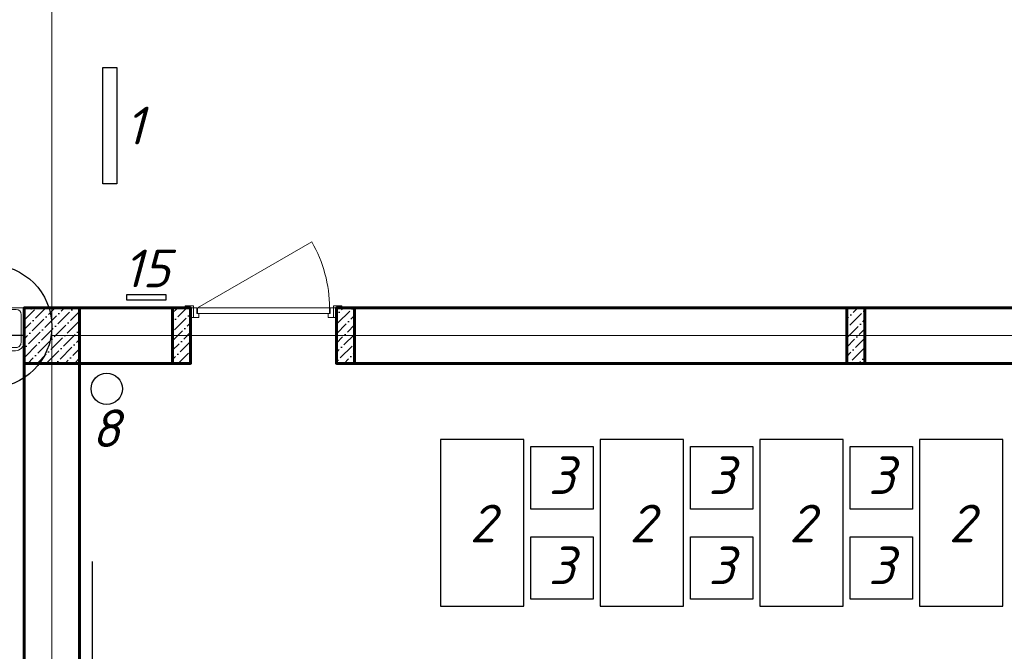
# Model space of a CAD drawing. Header units: millimetres. Extents: x -257011 to 237647566, y 2784933 to 6706507.
# Tile 166 of 256: x 9653432 to 9660524, y 5113016 to 5117569. Entities that reach past the tile are written whole.
import ezdxf

# ---------------------------------------------------------------- set-up
doc = ezdxf.new("R2010")
doc.units = ezdxf.units.MM
doc.header["$LTSCALE"] = 1000
doc.header["$PDMODE"] = 32
doc.header["$PDSIZE"] = 0.3
doc.linetypes.add('ACAD_ISO10W100', pattern=[18, 12, -3, 0, -3])
for name, color, linetype, lineweight in [('Doors', 86, 'Continuous', 13), ('Калонны', 20, 'Continuous', 25), ('Размеры', 251, 'Continuous', 18)]:
    doc.layers.add(name, color=color, linetype=linetype, lineweight=lineweight)
for name, color, linetype in [('kcd_tx', 7, 'Continuous'), ('PDF17_Geometry', 7, 'Continuous'), ('PDF17_Solid Fills', 7, 'Continuous'), ('ТХ', 7, 'Continuous')]:
    doc.layers.add(name, color=color, linetype=linetype)
doc.styles.get("Standard").update_dxf_attribs({"font": 'ARIALN.TTF'})
doc.dimstyles.new('Санжар', dxfattribs={"dimtxt": 240, "dimasz": 200, "dimexe": 200, "dimexo": 200, "dimgap": 50, "dimtad": 1, "dimdec": 0, "dimtxsty": 'Standard', "dimblk": 'OBLIQUE', "dimcen": 2.5, "dimdle": 200, "dimclrd": 152, "dimclre": 152, "dimclrt": 152, "dimadec": 0, "dimazin": 0, "dimtfac": 1, "dimtdec": 0, "dimtmove": 0, "dimatfit": 3, "dimldrblk": 'OBLIQUE', "dimfxl": 0, "dimlwd": 0, "dimlwe": 0, "dimarcsym": 0})

# ---------------------------------------------------------------- blocks, each defined once
blk = doc.blocks.new('_Oblique')
at = {"color": 0, "linetype": 'ByBlock', "lineweight": -2}
blk.add_line((-0.5, -0.5), (0.5, 0.5), dxfattribs=at)
blk = doc.blocks.new('*D1912')
at = {"layer": 'Defpoints', "color": 0, "lineweight": 50, "ltscale": 100, "transparency": 16777216}
for p in [(9653663.6, 5118291.8), (9649967.6, 5115291.8), (9653663.6, 5115291.8)]:
    blk.add_point(p, dxfattribs=at)
at = {"layer": 'kcd_tx', "color": 152, "ltscale": 100, "transparency": 16777216}
for p, q in [((9649967.6, 5118491.8), (9649967.6, 5115091.8)), ((9653463.6, 5118291.8), (9649767.6, 5118291.8)), ((9653463.6, 5115291.8), (9649767.6, 5115291.8))]:
    blk.add_line(p, q, dxfattribs=at)
at = {"layer": 'kcd_tx', "color": 152, "ltscale": 100, "transparency": 16777216, "xscale": 200, "yscale": 200, "zscale": 200}
for p, rotation in [((9649967.6, 5118291.8), 90), ((9649967.6, 5115291.8), 270)]:
    blk.add_blockref('_Oblique', p, dxfattribs=dict(at, rotation=rotation))
at = {"layer": 'kcd_tx', "color": 152, "lineweight": 60, "ltscale": 100, "transparency": 16777216, "insert": (9649795.1, 5116791.8), "char_height": 240, "attachment_point": 5, "rotation": 90}
blk.add_mtext('3000', dxfattribs=at)
blk = doc.blocks.new('*D1913')
at = {"layer": 'Defpoints', "color": 0, "lineweight": 50, "ltscale": 100, "transparency": 16777216}
for p in [(9653663.6, 5115291.8), (9649967.6, 5108991.8), (9653663.6, 5108991.8)]:
    blk.add_point(p, dxfattribs=at)
at = {"layer": 'kcd_tx', "color": 152, "ltscale": 100, "transparency": 16777216}
for p, q in [((9649967.6, 5115491.8), (9649967.6, 5108791.8)), ((9653463.6, 5115291.8), (9649767.6, 5115291.8)), ((9653463.6, 5108991.8), (9649767.6, 5108991.8))]:
    blk.add_line(p, q, dxfattribs=at)
at = {"layer": 'kcd_tx', "color": 152, "ltscale": 100, "transparency": 16777216, "xscale": 200, "yscale": 200, "zscale": 200}
for p, rotation in [((9649967.6, 5115291.8), 90), ((9649967.6, 5108991.8), 270)]:
    blk.add_blockref('_Oblique', p, dxfattribs=dict(at, rotation=rotation))
at = {"layer": 'kcd_tx', "color": 152, "lineweight": 60, "ltscale": 100, "transparency": 16777216, "insert": (9649795.1, 5112141.8), "char_height": 240, "attachment_point": 5, "rotation": 90}
blk.add_mtext('6300', dxfattribs=at)
blk = doc.blocks.new('iuluiluiiul')
at = {"layer": 'Doors'}
blk.add_line((1534768.5, 1631198.4), (1533945.7, 1630723.4), dxfattribs=at)
for points in [[(1533768.5, 1631268.4), (1533788.5, 1631268.4), (1533788.5, 1631198.4), (1533768.5, 1631198.4)], [(1533828.5, 1631238.4), (1533828.5, 1631268.4), (1533788.5, 1631268.4), (1533788.5, 1631198.4), (1533813.5, 1631198.4), (1533813.5, 1631238.4)], [(1534758.5, 1631238.4), (1534758.5, 1631268.4), (1534798.5, 1631268.4), (1534798.5, 1631198.4), (1534773.5, 1631198.4), (1534773.5, 1631238.4)], [(1534818.5, 1631268.4), (1534798.5, 1631268.4), (1534798.5, 1631198.4), (1534818.5, 1631198.4)], [(1533728.5, 1631198.4), (1533788.5, 1631198.4), (1533788.5, 1631183.4), (1533728.5, 1631183.4)], [(1533818.5, 1631238.4), (1534768.5, 1631238.4), (1534768.5, 1631198.4), (1533818.5, 1631198.4)], [(1534798.5, 1631198.4), (1534858.5, 1631198.4), (1534858.5, 1631183.4), (1534798.5, 1631183.4)]]:
    blk.add_lwpolyline(points, close=True, dxfattribs=at)
blk.add_arc((1534768.5, 1631198.4), 950, 180, 210, dxfattribs=at)
blk = doc.blocks.new('asda2342')
at = {"layer": 'PDF17_Solid Fills', "lineweight": 0, "transparency": 33554559}
for points in [[(2231733.8, 2301103.1), (2231733.8, 2301102.5), (2231734.5, 2301102.5), (2231735.1, 2301103.1), (2231734.5, 2301103.8), (2231733.8, 2301103.8)], [(2231733.8, 2301102.5), (2231733.8, 2301101.9), (2231734.5, 2301101.9), (2231735.1, 2301102.5), (2231734.5, 2301103.1), (2231733.8, 2301103.1)], [(2231733.8, 2301096.7), (2231733.8, 2301096.1), (2231734.5, 2301096.1), (2231735.1, 2301096.7), (2231734.5, 2301097.4), (2231733.8, 2301097.4)], [(2232181.2, 2301029.2), (2232181.8, 2301029.2), (2232181.8, 2301029.8), (2232181.2, 2301030.5), (2232180.5, 2301029.8), (2232180.5, 2301029.2)], [(2232181.8, 2301029.2), (2232182.4, 2301029.2), (2232182.4, 2301029.8), (2232181.8, 2301030.5), (2232181.2, 2301029.8), (2232181.2, 2301029.2)], [(2232187.6, 2301029.2), (2232188.2, 2301029.2), (2232188.2, 2301029.8), (2232187.6, 2301030.5), (2232186.9, 2301029.8), (2232186.9, 2301029.2)]]:
    blk.add_hatch(color=256, dxfattribs=at).paths.add_polyline_path(points)
at = {"layer": 'PDF17_Geometry', "lineweight": 0}
for p, q in [((2231788.8, 2301019), (2232077.3, 2301019)), ((2231753.1, 2300780.1), (2231753.2, 2300983.1)), ((2232113.6, 2300982.8), (2232112.8, 2300780.1)), ((2232076.5, 2300743.9), (2231789.7, 2300744.2))]:
    blk.add_line(p, q, dxfattribs=at)
for points in [[(2231724.9, 2301097.4), (2231724.9, 2301101.9), (2231726.1, 2301102.5), (2231737, 2301102.5), (2231737, 2301103.1), (2231737, 2301105.7), (2231739.6, 2301104.4), (2231740.3, 2301102.5), (2231740.3, 2301101.9), (2231740.3, 2301097.4), (2231739.6, 2301094.8), (2231737, 2301094.2), (2231737, 2301096.7), (2231726.1, 2301096.7)], [(2231735.1, 2301099.9), (2231736.4, 2301101.9), (2231737.7, 2301101.9), (2231737.7, 2301097.4), (2231736.4, 2301097.4)], [(2232186.9, 2301020.2), (2232182.4, 2301020.2), (2232181.8, 2301021.5), (2232181.8, 2301032.4), (2232181.2, 2301032.4), (2232178.6, 2301032.4), (2232179.9, 2301035), (2232181.8, 2301035.6), (2232182.4, 2301035.6), (2232186.9, 2301035.6), (2232189.5, 2301035), (2232190.1, 2301032.4), (2232187.6, 2301032.4), (2232187.6, 2301021.5)], [(2232184.4, 2301030.5), (2232182.4, 2301031.8), (2232182.4, 2301033), (2232186.9, 2301033), (2232186.9, 2301031.8)]]:
    blk.add_lwpolyline(points, close=True, dxfattribs=at)
at = {"layer": 'PDF17_Geometry', "color": 7, "lineweight": 0, "true_color": 0xffffff}
for points in [[(2231740.3, 2301102.5), (2231726.1, 2301102.5), (2231740.3, 2301102.5), (2231737, 2301102.5)], [(2231726.1, 2301096.7), (2231740.3, 2301097.4), (2231737, 2301096.7), (2231740.3, 2301097.4)], [(2231739.6, 2301104.4), (2231737, 2301103.1)], [(2231737, 2301096.7), (2231737, 2301094.2)], [(2232179.9, 2301035), (2232181.2, 2301032.4)], [(2232181.8, 2301035.6), (2232181.8, 2301021.5), (2232181.8, 2301035.6), (2232181.8, 2301032.4)], [(2232187.6, 2301021.5), (2232186.9, 2301035.6), (2232187.6, 2301032.4), (2232186.9, 2301035.6)], [(2232187.6, 2301032.4), (2232190.1, 2301032.4)]]:
    blk.add_lwpolyline(points, dxfattribs=at)
at = {"layer": 'PDF17_Geometry', "lineweight": 0}
for points in [[(2231737.7, 2301101.9), (2231737.7, 2301103.8), (2231737, 2301104.4), (2231736.4, 2301105.1), (2231735.8, 2301105.1), (2231735.1, 2301105.7), (2231734.5, 2301105.7), (2231734.5, 2301103.1), (2231734.5, 2301101.9), (2231734.5, 2301102.5), (2231728.7, 2301102.5), (2231734.5, 2301102.5)], [(2231728.7, 2301102.5), (2231728.7, 2301096.7), (2231734.5, 2301096.7), (2231734.5, 2301094.2), (2231736.4, 2301094.2), (2231737, 2301094.8), (2231737, 2301095.4), (2231737.7, 2301095.4), (2231737.7, 2301096.1), (2231737.7, 2301096.7), (2231737.7, 2301097.4)], [(2231734.5, 2301097.4), (2231728.7, 2301097.4)], [(2231737.7, 2301103.1), (2231736.4, 2301103.1), (2231735.1, 2301102.5), (2231735.1, 2301101.9), (2231734.5, 2301101.9), (2231734.5, 2301101.2), (2231733.8, 2301101.2), (2231733.8, 2301099.9), (2231733.8, 2301098), (2231734.5, 2301098), (2231734.5, 2301097.4), (2231735.1, 2301097.4), (2231736.4, 2301096.7), (2231737.7, 2301096.1)], [(2231733.8, 2301100.6), (2231736.4, 2301102.5)], [(2231733.8, 2301099.3), (2231735.1, 2301099.9)], [(2232258.1, 2301029.8), (2232132.3, 2301029.8), (2232132.3, 2301029.8), (2231973, 2301029.8), (2231951.5, 2301051.3), (2231930, 2301029.8), (2231908.2, 2301051.7), (2231887, 2301029.8), (2231865.2, 2301051.7), (2231844, 2301029.8), (2231824.3, 2301047.3), (2231733.9, 2301047.3), (2231733.9, 2301029.8), (2231733.9, 2301145.2)], [(2231734.5, 2301098), (2231735.1, 2301098.6)], [(2231734.5, 2301096.7), (2231734.5, 2301097.4), (2231734.5, 2301096.7), (2231734.5, 2301098)], [(2231735.1, 2301097.4), (2231735.8, 2301098)], [(2231737.7, 2301100.6), (2231736.4, 2301100.6), (2231735.8, 2301101.2), (2231735.8, 2301101.9), (2231736.4, 2301101.9)], [(2231736.4, 2301100.6), (2231735.8, 2301099.9), (2231735.8, 2301099.3), (2231736.4, 2301098.6), (2231735.8, 2301098.6), (2231735.8, 2301098), (2231736.4, 2301097.4)], [(2231737.7, 2301098.6), (2231736.4, 2301098.6)], [(2231736.4, 2301096.7), (2231737, 2301097.4)], [(2231737, 2301101.9), (2231737.7, 2301103.1)], [(2231737, 2301096.7), (2231737.7, 2301097.4)], [(2232182.4, 2301033), (2232180.5, 2301033), (2232179.9, 2301032.4), (2232179.2, 2301031.8), (2232179.2, 2301031.1), (2232178.6, 2301030.5), (2232178.6, 2301029.8), (2232181.2, 2301029.8), (2232182.4, 2301029.8), (2232181.8, 2301029.8), (2232181.8, 2301024.1), (2232181.8, 2301029.8)], [(2232181.2, 2301033), (2232181.2, 2301031.8), (2232181.8, 2301030.5), (2232182.4, 2301030.5), (2232182.4, 2301029.8), (2232183.1, 2301029.8), (2232183.1, 2301029.2), (2232184.4, 2301029.2), (2232186.3, 2301029.2), (2232186.3, 2301029.8), (2232186.9, 2301029.8), (2232186.9, 2301030.5), (2232187.6, 2301031.8), (2232188.2, 2301033)], [(2232182.4, 2301032.4), (2232181.2, 2301033)], [(2232181.8, 2301024.1), (2232187.6, 2301024.1), (2232187.6, 2301029.8), (2232190.1, 2301029.8), (2232190.1, 2301031.8), (2232189.5, 2301032.4), (2232188.9, 2301032.4), (2232188.9, 2301033), (2232188.2, 2301033), (2232187.6, 2301033), (2232186.9, 2301033)], [(2232183.7, 2301029.2), (2232181.8, 2301031.8)], [(2232183.7, 2301033), (2232183.7, 2301031.8), (2232183.1, 2301031.1), (2232182.4, 2301031.1), (2232182.4, 2301031.8)], [(2232183.7, 2301031.8), (2232184.4, 2301031.1), (2232185, 2301031.1), (2232185.6, 2301031.8), (2232185.6, 2301031.1), (2232186.3, 2301031.1), (2232186.9, 2301031.8)], [(2232185, 2301029.2), (2232184.4, 2301030.5)], [(2232185.6, 2301033), (2232185.6, 2301031.8)], [(2232186.3, 2301029.8), (2232185.6, 2301030.5)], [(2232186.9, 2301030.5), (2232186.3, 2301031.1)], [(2232187.6, 2301029.8), (2232186.9, 2301029.8), (2232187.6, 2301029.8), (2232186.3, 2301029.8)], [(2232187.6, 2301032.4), (2232186.9, 2301033)], [(2232187.6, 2301031.8), (2232186.9, 2301032.4)], [(2232186.9, 2301029.8), (2232186.9, 2301024.1)]]:
    blk.add_lwpolyline(points, dxfattribs=at)
blk.add_lwpolyline([(2231733.9, 2301145.2), (2231734.4, 2301029.8), (2231734.4, 2300781.9, 0.414206), (2231795, 2300721.2), (2232071.6, 2300721.2, 0.41048), (2232132.6, 2300781.9), (2232132.3, 2301029.8), (2232258.1, 2301029.8)], format="xyb", dxfattribs=at)
at = {"layer": 'PDF17_Geometry', "color": 252, "lineweight": 0, "true_color": 0x979797}
for points in [[(2231740.9, 2301094.8), (2231740.9, 2301094.8)], [(2232189.5, 2301036.3), (2232189.5, 2301036.3)]]:
    blk.add_lwpolyline(points, dxfattribs=at)
at = {"layer": 'PDF17_Geometry', "lineweight": 0}
for centre, radius, start, end in [((2231789.2, 2300983.1), 36, 89.288, 179.94997), ((2232076.5, 2300982), 37.1, 1.2782, 88.7218), ((2231789.3, 2300780.4), 36.2, 180.48171, 270.53234), ((2232076.5, 2300780.1), 36.3, 269.99882, 0.00118)]:
    blk.add_arc(centre, radius, start, end, dxfattribs=at)
at = {"layer": 'PDF17_Solid Fills', "color": 7, "lineweight": 0, "true_color": 0xffffff, "transparency": 33554559}
for points in [[(2231726.1, 2301102.5), (2231740.3, 2301101.9), (2231724.9, 2301101.9)], [(2231740.3, 2301101.9), (2231724.9, 2301101.9), (2231724.9, 2301097.4)], [(2231740.3, 2301097.4), (2231724.9, 2301097.4), (2231740.3, 2301101.9)], [(2231726.1, 2301096.7), (2231740.3, 2301097.4), (2231724.9, 2301097.4)], [(2231737, 2301103.1), (2231737, 2301105.7), (2231739.6, 2301104.4)], [(2231740.3, 2301102.5), (2231737, 2301103.1), (2231739.6, 2301104.4)], [(2231739.6, 2301094.8), (2231737, 2301096.7), (2231740.3, 2301097.4)], [(2231737, 2301094.2), (2231739.6, 2301094.8), (2231737, 2301096.7)], [(2232181.2, 2301032.4), (2232178.6, 2301032.4), (2232179.9, 2301035)], [(2232181.8, 2301035.6), (2232181.2, 2301032.4), (2232179.9, 2301035)], [(2232181.8, 2301021.5), (2232182.4, 2301035.6), (2232182.4, 2301020.2)], [(2232182.4, 2301035.6), (2232182.4, 2301020.2), (2232186.9, 2301020.2)], [(2232186.9, 2301035.6), (2232186.9, 2301020.2), (2232182.4, 2301035.6)], [(2232187.6, 2301021.5), (2232186.9, 2301035.6), (2232186.9, 2301020.2)], [(2232189.5, 2301035), (2232187.6, 2301032.4), (2232186.9, 2301035.6)], [(2232190.1, 2301032.4), (2232189.5, 2301035), (2232187.6, 2301032.4)]]:
    blk.add_solid(points, dxfattribs=at)
blk = doc.blocks.new('iuuiiul')
at = {"color": 6, "ltscale": 100}
blk.add_circle((1264983.8, 1666700.1), 443.6, dxfattribs=at)
at = {"color": 3, "lineweight": 0}
blk.add_blockref('asda2342', (-966906.5, -634196.3), dxfattribs=at)

msp = doc.modelspace()

# ---------------------------------------------------------------- hatches: boundary and pattern name
at = {"ltscale": 100}
h = msp.add_hatch(dxfattribs=at)
h.set_pattern_fill('ANSI36', color=256, scale=15, style=0)
h.set_pattern_definition([(45, (-7381698.976, 14298321.79), (25.25697034, 92.60889125), [119.0625, -23.8125, 0, -23.8125])])
h.paths.add_polyline_path([(9653863.575, 5115491.788), (9653463.575, 5115491.788), (9653463.575, 5115091.788), (9653863.575, 5115091.788)])
h = msp.add_hatch(dxfattribs=at)
h.set_pattern_fill('ANSI36', color=256, scale=15, style=0)
h.set_pattern_definition([(45, (9790765.837, 4387427.786), (25.2569703, 92.6088912), [119.0625, -23.8125, 0, -23.8125])])
h.paths.add_polyline_path([(9654663.575, 5115491.788), (9654533.575, 5115491.788), (9654533.575, 5115091.788), (9654663.575, 5115091.788)])
h = msp.add_hatch(dxfattribs=at)
h.set_pattern_fill('ANSI36', color=256, scale=15, style=0)
h.set_pattern_definition([(45, (9790815.837, 4387427.786), (25.2569703, 92.6088912), [119.0625, -23.8125, 0, -23.8125])])
h.paths.add_polyline_path([(9655713.575, 5115491.788), (9655843.575, 5115491.788), (9655843.575, 5115091.788), (9655713.575, 5115091.788)])
h = msp.add_hatch(dxfattribs=at)
h.set_pattern_fill('ANSI36', color=256, scale=15, style=0)
h.set_pattern_definition([(45, (9788490.837, 4384227.784), (25.2569703, 92.6088912), [119.0625, -23.8125, 0, -23.8125])])
h.paths.add_polyline_path([(9659388.575, 5115091.786), (9659518.575, 5115091.786), (9659518.575, 5115491.786), (9659388.575, 5115491.786)])

# ---------------------------------------------------------------- linework, layer by layer
at = {"color": 1, "linetype": 'ACAD_ISO10W100', "lineweight": 9, "ltscale": 100}
for p, q in [((9653663.575, 5124591.788), (9653663.575, 5108991.788)), ((9672863.575, 5115291.788), (9653663.575, 5115291.788))]:
    msp.add_line(p, q, dxfattribs=at)
at = {"lineweight": 60, "ltscale": 100}
for p, q in [((9654663.575, 5115491.788), (9653463.575, 5115491.788)), ((9654663.575, 5115091.788), (9654663.575, 5115491.788)), ((9664263.575, 5115491.788), (9655713.575, 5115491.788)), ((9655713.575, 5115091.788), (9655713.575, 5115491.788)), ((9654663.575, 5115091.788), (9653863.575, 5115091.788)), ((9663063.575, 5115091.788), (9655713.575, 5115091.788))]:
    msp.add_line(p, q, dxfattribs=at)
at = {"ltscale": 100}
for points in [[(9654131.087, 5117224.601), (9654131.087, 5116384.601), (9654031.087, 5116384.601), (9654031.087, 5117224.601)], [(9654204.506, 5115587.421), (9654484.506, 5115587.421), (9654484.506, 5115547.421), (9654204.506, 5115547.421)]]:
    msp.add_lwpolyline(points, close=True, dxfattribs=at)
at = {"lineweight": 60, "ltscale": 100}
for points in [[(9653463.575, 5108791.788), (9653463.575, 5115491.788)], [(9654863.575, 5109191.788), (9653863.575, 5109191.788), (9653863.575, 5115091.788)]]:
    msp.add_lwpolyline(points, dxfattribs=at)
at = {"layer": 'Размеры', "lineweight": 60, "ltscale": 5}
for points in [[(9653463.575, 5115091.788), (9653863.575, 5115091.788), (9653863.575, 5115491.788), (9653463.575, 5115491.788)], [(9654533.575, 5115491.788), (9654663.575, 5115491.788), (9654663.575, 5115091.788), (9654533.575, 5115091.788)], [(9655843.575, 5115491.788), (9655713.575, 5115491.788), (9655713.575, 5115091.788), (9655843.575, 5115091.788)], [(9659518.575, 5115091.786), (9659388.575, 5115091.786), (9659388.575, 5115491.786), (9659518.575, 5115491.786)]]:
    msp.add_lwpolyline(points, close=True, dxfattribs=at)
at = {"layer": 'ТХ', "ltscale": 5}
msp.add_line((9653957.836, 5110662.783), (9653957.836, 5113662.783), dxfattribs=at)
for points in [[(9657063.575, 5114541.788), (9656463.575, 5114541.788), (9656463.575, 5113341.788), (9657063.575, 5113341.788)], [(9658213.575, 5114541.788), (9657613.575, 5114541.788), (9657613.575, 5113341.788), (9658213.575, 5113341.788)], [(9659363.575, 5114541.788), (9658763.575, 5114541.788), (9658763.575, 5113341.788), (9659363.575, 5113341.788)], [(9660513.575, 5114541.788), (9659913.575, 5114541.788), (9659913.575, 5113341.788), (9660513.575, 5113341.788)], [(9657563.575, 5114041.788), (9657113.575, 5114041.788), (9657113.575, 5114491.788), (9657563.575, 5114491.788)], [(9658713.575, 5114041.788), (9658263.575, 5114041.788), (9658263.575, 5114491.788), (9658713.575, 5114491.788)], [(9659863.575, 5114041.788), (9659413.575, 5114041.788), (9659413.575, 5114491.788), (9659863.575, 5114491.788)], [(9657563.575, 5113391.788), (9657113.575, 5113391.788), (9657113.575, 5113841.788), (9657563.575, 5113841.788)], [(9658713.575, 5113391.788), (9658263.575, 5113391.788), (9658263.575, 5113841.788), (9658713.575, 5113841.788)], [(9659863.575, 5113391.788), (9659413.575, 5113391.788), (9659413.575, 5113841.788), (9659863.575, 5113841.788)]]:
    msp.add_lwpolyline(points, close=True, dxfattribs=at)
at = {"layer": 'ТХ', "ltscale": 3}
msp.add_circle((9654059.318, 5114908.089), 112.829, dxfattribs=at)

# ---------------------------------------------------------------- block references
at = {"lineweight": 60, "rotation": 180}
msp.add_blockref('iuluiluiiul', (11189482.04, 6746690.215), dxfattribs=at)

# ---------------------------------------------------------------- texts
at = {"layer": 'Калонны', "char_height": 271.656}
for s, insert, attachment_point in [('{\\fArial|b0|i0|c204|p34;\\C150; \\fISOCPEUR|b0|i1|c204|p34;\\C1;1}', (9654329.218, 5116669.94), 9), ('{\\fArial|b0|i0|c204|p34;\\C150; \\fISOCPEUR|b0|i1|c204|p34;\\C1;15}', (9654514.153, 5115911.959), 3), ('{\\fArial|b0|i0|c204|p34;\\C150; \\fISOCPEUR|b0|i1|c204|p34;\\C1;8}', (9654156.338, 5114759.969), 3), ('{\\fArial|b0|i0|c204|p34;\\C150; \\fISOCPEUR|b0|i1|c204|p34;\\C1;3}', (9657433.213, 5114421.329), 3), ('{\\fArial|b0|i0|c204|p34;\\C150; \\fISOCPEUR|b0|i1|c204|p34;\\C1;3}', (9658583.213, 5114421.329), 3), ('{\\fArial|b0|i0|c204|p34;\\C150; \\fISOCPEUR|b0|i1|c204|p34;\\C1;3}', (9659733.213, 5114421.329), 3), ('{\\fArial|b0|i0|c204|p34;\\C150; \\fISOCPEUR|b0|i1|c204|p34;\\C1;2}', (9656859.36, 5114073.717), 3), ('{\\fArial|b0|i0|c204|p34;\\C150; \\fISOCPEUR|b0|i1|c204|p34;\\C1;2}', (9658009.36, 5114073.717), 3), ('{\\fArial|b0|i0|c204|p34;\\C150; \\fISOCPEUR|b0|i1|c204|p34;\\C1;2}', (9659159.36, 5114073.717), 3), ('{\\fArial|b0|i0|c204|p34;\\C150; \\fISOCPEUR|b0|i1|c204|p34;\\C1;2}', (9660309.36, 5114073.717), 3), ('{\\fArial|b0|i0|c204|p34;\\C150; \\fISOCPEUR|b0|i1|c204|p34;\\C1;3}', (9657433.213, 5113771.329), 3), ('{\\fArial|b0|i0|c204|p34;\\C150; \\fISOCPEUR|b0|i1|c204|p34;\\C1;3}', (9658583.213, 5113771.329), 3), ('{\\fArial|b0|i0|c204|p34;\\C150; \\fISOCPEUR|b0|i1|c204|p34;\\C1;3}', (9659733.213, 5113771.329), 3)]:
    msp.add_mtext(s, dxfattribs=dict(at, insert=insert, attachment_point=attachment_point))

# ---------------------------------------------------------------- dimensions: what is measured, and where the dimension line sits
at = {"layer": 'kcd_tx', "lineweight": 60, "ltscale": 100}
for base, p1, p2, picture, middle in [((9649967.61, 5115291.788), (9653663.575, 5118291.788), (9653663.575, 5115291.788), '*D1912', (9649795.072, 5116791.788)), ((9649967.61, 5108991.788), (9653663.575, 5115291.788), (9653663.575, 5108991.788), '*D1913', (9649795.072, 5112141.788))]:
    dim = msp.add_linear_dim(base=base, p1=p1, p2=p2, angle=90, dimstyle='Санжар', override={"dimfxl": 1.25, "dimlwd": 65535, "dimlwe": 65535, "dimarcsym": 1}, dxfattribs=at)
    dim.commit()
    dim.dimension.update_dxf_attribs({"geometry": picture, "text_midpoint": middle})

# ---------------------------------------------------------------- next in the draw order: block references
at = {"lineweight": 0}
msp.add_blockref('iuuiiul', (8388236.186, 3448658.28), dxfattribs=at)

doc.saveas('drawing.dxf')
